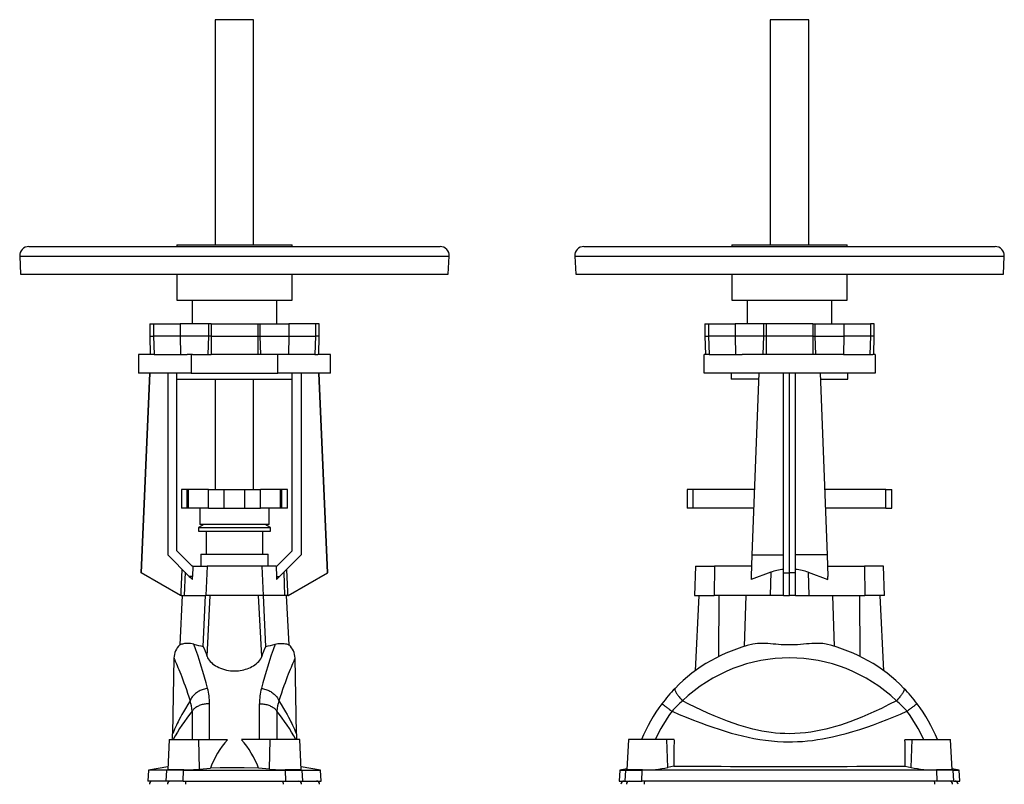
# Model space of a CAD drawing. Extents: x 85 to 727, y -363 to 860.
# Tile 3 of 3: x 85 to 727, y 362 to 860. Entities that reach past the tile are written whole.
import ezdxf

# ---------------------------------------------------------------- set-up
doc = ezdxf.new("R2010")
doc.units = 0
doc.layers.get('0').update_dxf_attribs({"linetype": 'CONTINUOUS'})

msp = doc.modelspace()

# ---------------------------------------------------------------- linework, layer by layer
at = {"color": 7, "linetype": 'CONTINUOUS'}
for p, q in [((212.76, 860.14), (212.76, 713.27)), ((237.76, 860.14), (212.76, 860.14)), ((237.76, 713.27), (237.76, 860.14)), ((574.51, 860.14), (574.51, 713.27)), ((599.51, 860.14), (574.51, 860.14)), ((599.51, 713.27), (599.51, 860.14)), ((187.76, 713.27), (187.76, 712.27)), ((187.76, 713.27), (262.76, 713.27)), ((262.76, 712.27), (262.76, 713.27)), ((549.51, 713.27), (549.51, 712.27)), ((549.51, 713.27), (624.51, 713.27)), ((624.51, 712.27), (624.51, 713.27)), ((85.27, 705.95), (85.89, 694.27)), ((91.26, 712.27), (320.02, 712.27)), ((320.02, 712.27), (359.26, 712.27)), ((364.64, 694.27), (365.26, 705.95)), ((447.02, 705.95), (447.64, 694.27)), ((453.01, 712.27), (721.01, 712.27)), ((726.39, 694.27), (727.01, 705.95)), ((85.89, 694.27), (323.82, 694.27)), ((187.76, 694.27), (187.76, 677.27)), ((262.76, 677.27), (262.76, 694.27)), ((323.82, 694.27), (364.64, 694.27)), ((447.64, 694.27), (726.39, 694.27)), ((549.51, 694.27), (549.51, 677.27)), ((624.51, 677.27), (624.51, 694.27)), ((187.76, 677.27), (262.76, 677.27)), ((197.76, 677.27), (197.76, 661.77)), ((252.76, 661.77), (252.76, 677.27)), ((549.51, 677.27), (624.51, 677.27)), ((559.51, 677.27), (559.51, 661.77)), ((614.51, 661.77), (614.51, 677.27)), ((169.98, 661.77), (169.98, 653.77)), ((169.98, 661.77), (172.53, 661.77)), ((172.53, 661.77), (189.9, 661.77)), ((208.48, 661.77), (189.9, 661.77)), ((210.1, 661.77), (208.48, 661.77)), ((210.1, 661.77), (210.1, 653.77)), ((210.1, 661.77), (240.43, 661.77)), ((240.43, 661.77), (240.43, 653.77)), ((240.43, 661.77), (242.05, 661.77)), ((242.05, 661.77), (260.63, 661.77)), ((278, 661.77), (260.63, 661.77)), ((280.55, 661.77), (278, 661.77)), ((280.55, 653.77), (280.55, 661.77)), ((531.73, 661.77), (531.73, 653.77)), ((531.73, 661.77), (534.28, 661.77)), ((534.28, 661.77), (551.65, 661.77)), ((570.23, 661.77), (551.65, 661.77)), ((571.85, 661.77), (570.23, 661.77)), ((571.85, 661.77), (571.85, 653.77)), ((602.18, 661.77), (571.85, 661.77)), ((602.18, 661.77), (602.18, 653.77)), ((602.18, 661.77), (603.8, 661.77)), ((603.8, 661.77), (622.38, 661.77)), ((622.38, 661.77), (639.75, 661.77)), ((642.3, 661.77), (639.75, 661.77)), ((642.3, 653.77), (642.3, 661.77)), ((169.98, 653.77), (170.4, 641.77)), ((169.98, 653.77), (172.53, 653.77)), ((189.9, 653.77), (172.53, 653.77)), ((208.48, 653.77), (189.9, 653.77)), ((210.1, 653.77), (208.48, 653.77)), ((210.1, 653.77), (209.99, 641.77)), ((210.1, 653.77), (240.43, 653.77)), ((240.43, 653.77), (240.54, 641.77)), ((240.43, 653.77), (242.05, 653.77)), ((242.05, 653.77), (260.63, 653.77)), ((260.63, 653.77), (278, 653.77)), ((280.55, 653.77), (278, 653.77)), ((280.13, 641.77), (280.55, 653.77)), ((531.73, 653.77), (532.15, 641.77)), ((531.73, 653.77), (534.28, 653.77)), ((551.65, 653.77), (534.28, 653.77)), ((570.23, 653.77), (551.65, 653.77)), ((571.85, 653.77), (570.23, 653.77)), ((571.85, 653.77), (571.74, 641.77)), ((602.18, 653.77), (571.85, 653.77)), ((602.18, 653.77), (602.29, 641.77)), ((602.18, 653.77), (603.8, 653.77)), ((603.8, 653.77), (622.38, 653.77)), ((639.75, 653.77), (622.38, 653.77)), ((642.3, 653.77), (639.75, 653.77)), ((641.88, 641.77), (642.3, 653.77)), ((162.76, 641.77), (162.76, 629.77)), ((170.92, 641.77), (162.76, 641.77)), ((172.87, 641.77), (170.92, 641.77)), ((172.87, 641.77), (190.13, 641.77)), ((190.13, 641.77), (194.39, 641.77)), ((196.97, 641.77), (194.39, 641.77)), ((196.97, 641.77), (196.97, 629.77)), ((197.87, 641.77), (196.97, 641.77)), ((197.87, 641.77), (208.2, 641.77)), ((208.2, 641.77), (209.99, 641.77)), ((240.54, 641.77), (209.99, 641.77)), ((242.33, 641.77), (240.54, 641.77)), ((252.66, 641.77), (242.33, 641.77)), ((253.56, 641.77), (252.66, 641.77)), ((253.56, 629.77), (253.56, 641.77)), ((256.14, 641.77), (253.56, 641.77)), ((260.4, 641.77), (256.14, 641.77)), ((277.66, 641.77), (260.4, 641.77)), ((277.66, 641.77), (279.61, 641.77)), ((287.76, 641.77), (279.61, 641.77)), ((287.76, 629.77), (287.76, 641.77)), ((531.29, 629.77), (531.29, 641.77)), ((532.67, 641.77), (531.29, 641.77)), ((534.62, 641.77), (532.67, 641.77)), ((534.62, 641.77), (551.88, 641.77)), ((551.88, 641.77), (556.14, 641.77)), ((617.89, 641.77), (556.14, 641.77)), ((622.15, 641.77), (617.89, 641.77)), ((622.15, 641.77), (639.41, 641.77)), ((639.41, 641.77), (641.36, 641.77)), ((642.74, 641.77), (641.36, 641.77)), ((642.74, 641.77), (642.74, 629.77)), ((196.97, 629.77), (162.76, 629.77)), ((164.44, 499.52), (170.12, 629.77)), ((164.58, 499.6), (170.26, 629.77)), ((181.76, 629.77), (181.76, 511.28)), ((187.76, 513.77), (187.76, 629.77)), ((196.97, 629.77), (253.56, 629.77)), ((287.76, 629.77), (253.56, 629.77)), ((262.76, 513.77), (262.76, 629.77)), ((268.76, 629.77), (268.76, 511.28)), ((285.95, 499.6), (280.26, 629.77)), ((286.09, 499.52), (280.4, 629.77)), ((642.74, 629.77), (531.29, 629.77)), ((549.01, 629.77), (549.01, 625.77)), ((567.01, 629.77), (562.55, 511.28)), ((583.01, 499.6), (583.01, 629.77)), ((587.01, 499.52), (587.01, 629.77)), ((591.01, 499.6), (591.01, 629.77)), ((607.01, 629.77), (611.48, 511.28)), ((625.01, 625.77), (625.01, 629.77)), ((187.76, 625.77), (262.76, 625.77)), ((212.76, 625.77), (212.76, 553.76)), ((237.76, 553.76), (237.76, 625.77)), ((566.86, 625.77), (549.01, 625.77)), ((607.17, 625.77), (625.01, 625.77)), ((190.76, 553.76), (190.76, 541.76)), ((194.5, 553.76), (190.76, 553.76)), ((195.19, 553.76), (194.5, 553.76)), ((208.26, 553.76), (195.19, 553.76)), ((208.26, 553.76), (218.51, 553.76)), ((218.51, 541.76), (218.51, 553.76)), ((218.51, 553.76), (232.01, 553.76)), ((232.01, 541.76), (232.01, 553.76)), ((232.01, 553.76), (242.26, 553.76)), ((255.34, 553.76), (242.26, 553.76)), ((256.03, 553.76), (255.34, 553.76)), ((259.76, 553.76), (256.03, 553.76)), ((259.76, 541.76), (259.76, 553.76)), ((520.35, 553.76), (520.35, 541.76)), ((524.13, 553.76), (520.35, 553.76)), ((564.15, 553.76), (524.13, 553.76)), ((649.9, 553.76), (609.88, 553.76)), ((649.9, 553.76), (653.68, 553.76)), ((653.68, 541.76), (653.68, 553.76)), ((194.5, 541.76), (190.76, 541.76)), ((195.19, 541.76), (194.5, 541.76)), ((208.26, 541.76), (195.19, 541.76)), ((202.76, 541.76), (202.76, 531.06)), ((208.26, 541.76), (218.51, 541.76)), ((218.51, 541.76), (232.01, 541.76)), ((232.01, 541.76), (242.26, 541.76)), ((255.34, 541.76), (242.26, 541.76)), ((247.76, 531.06), (247.76, 541.76)), ((256.03, 541.76), (255.34, 541.76)), ((259.76, 541.76), (256.03, 541.76)), ((524.13, 541.76), (520.35, 541.76)), ((563.7, 541.76), (524.13, 541.76)), ((649.9, 541.76), (610.33, 541.76)), ((649.9, 541.76), (653.68, 541.76)), ((205.22, 531.06), (201.76, 529.06)), ((201.76, 529.06), (201.76, 526.77)), ((201.76, 529.06), (248.76, 529.06)), ((201.76, 526.77), (248.76, 526.77)), ((247.76, 531.06), (202.76, 531.06)), ((206.81, 526.77), (206.81, 511.77)), ((243.71, 511.77), (243.71, 526.77)), ((248.76, 529.06), (245.31, 531.06)), ((248.76, 526.77), (248.76, 529.06)), ((197.76, 503.77), (187.76, 513.77)), ((252.76, 503.77), (262.76, 513.77)), ((181.76, 511.28), (195.83, 497.22)), ((203.26, 511.77), (203.26, 503.77)), ((203.26, 511.77), (247.26, 511.77)), ((247.26, 503.77), (247.26, 511.77)), ((268.76, 511.28), (254.7, 497.22)), ((562.55, 511.28), (562.02, 497.22)), ((562.55, 511.28), (583.01, 511.28)), ((611.48, 511.28), (591.01, 511.28)), ((611.48, 511.28), (612.01, 497.22)), ((198.14, 503.77), (197.76, 503.77)), ((198.14, 503.77), (197.93, 497.22)), ((198.14, 503.77), (207.36, 503.77)), ((243.17, 503.77), (207.36, 503.77)), ((252.39, 503.77), (243.17, 503.77)), ((252.39, 503.77), (252.6, 497.22)), ((252.39, 503.77), (252.76, 503.77)), ((525.84, 503.77), (525.01, 484.77)), ((525.84, 503.77), (538.17, 503.77)), ((562.27, 503.77), (538.17, 503.77)), ((611.76, 503.77), (635.86, 503.77)), ((648.18, 503.77), (635.86, 503.77)), ((649.01, 484.77), (648.18, 503.77)), ((164.58, 499.6), (164.44, 499.52)), ((189.99, 484.77), (164.44, 499.52)), ((190.26, 484.77), (164.58, 499.6)), ((260.26, 484.77), (285.95, 499.6)), ((260.54, 484.77), (286.09, 499.52)), ((285.95, 499.6), (286.09, 499.52)), ((574.75, 499.86), (562.11, 495.24)), ((583.01, 484.77), (583.01, 499.6)), ((583.01, 499.6), (587.01, 499.52)), ((591.01, 499.6), (587.01, 499.52)), ((587.01, 484.77), (587.01, 499.52)), ((591.01, 484.77), (591.01, 499.6)), ((599.28, 499.86), (611.92, 495.24)), ((191.26, 484.77), (189.57, 452.49)), ((190.26, 484.77), (189.99, 484.77)), ((190.49, 484.77), (190.26, 484.77)), ((190.49, 484.77), (192.57, 484.77)), ((192.57, 484.77), (206.58, 484.77)), ((204.84, 451.55), (206.43, 484.77)), ((243.95, 484.77), (206.58, 484.77)), ((257.96, 484.77), (243.95, 484.77)), ((245.69, 451.55), (244.1, 484.77)), ((260.04, 484.77), (257.96, 484.77)), ((260.96, 452.49), (259.26, 484.77)), ((260.04, 484.77), (260.26, 484.77)), ((260.26, 484.77), (260.54, 484.77)), ((525.01, 484.77), (537.87, 484.77)), ((528.01, 484.77), (525.44, 435.58)), ((574.51, 484.77), (537.87, 484.77)), ((557.68, 451.55), (558.71, 484.77)), ((583.01, 484.77), (574.51, 484.77)), ((583.01, 484.77), (587.01, 484.77)), ((591.01, 484.77), (587.01, 484.77)), ((591.01, 484.77), (599.51, 484.77)), ((599.51, 484.77), (636.16, 484.77)), ((616.34, 451.55), (615.32, 484.77)), ((649.01, 484.77), (636.16, 484.77)), ((648.59, 435.58), (646.01, 484.77)), ((185.81, 443.98), (184.95, 394.62)), ((265.58, 394.62), (264.71, 443.98)), ((182.76, 390.77), (181.74, 371.15)), ((182.76, 390.77), (202.01, 390.77)), ((202.01, 390.77), (220.75, 390.77)), ((248.52, 390.77), (229.78, 390.77)), ((267.76, 390.77), (248.52, 390.77)), ((268.79, 371.15), (267.76, 390.77)), ((482.01, 390.77), (480.99, 371.14)), ((507.05, 390.77), (482.01, 390.77)), ((511.8, 390.77), (507.05, 390.77)), ((662.23, 390.77), (666.98, 390.77)), ((666.98, 390.77), (692.01, 390.77)), ((693.04, 371.14), (692.01, 390.77)), ((181.84, 373.07), (169.13, 370.83)), ((281.39, 370.83), (268.69, 373.07)), ((511.6, 373.6), (507.8, 372.61)), ((662.43, 373.6), (666.23, 372.61)), ((169.13, 370.83), (168.76, 363.77)), ((181.14, 370.83), (169.13, 370.83)), ((191.95, 370.83), (181.14, 370.83)), ((191.95, 370.83), (258.58, 370.83)), ((202.39, 371.51), (209.58, 372.2)), ((248.14, 371.51), (240.95, 372.2)), ((258.58, 370.83), (269.39, 370.83)), ((269.39, 370.83), (281.39, 370.83)), ((281.76, 363.77), (281.39, 370.83)), ((476.38, 370.83), (476.01, 363.77)), ((481.01, 371.65), (476.38, 370.83)), ((476.38, 370.83), (480.27, 370.83)), ((480.27, 370.83), (490.91, 370.83)), ((683.12, 370.83), (490.91, 370.83)), ((693.76, 370.83), (683.12, 370.83)), ((697.64, 370.83), (693.02, 371.65)), ((693.76, 370.83), (697.64, 370.83)), ((698.01, 363.77), (697.64, 370.83)), ((180.78, 363.77), (168.76, 363.77)), ((191.87, 363.77), (180.78, 363.77)), ((191.87, 363.77), (258.66, 363.77)), ((258.66, 363.77), (269.75, 363.77)), ((269.75, 363.77), (281.76, 363.77)), ((476.01, 363.77), (479.91, 363.77)), ((479.91, 363.77), (490.82, 363.77)), ((683.21, 363.77), (490.82, 363.77)), ((694.12, 363.77), (683.21, 363.77)), ((694.12, 363.77), (698.01, 363.77))]:
    msp.add_line(p, q, dxfattribs=at)
at = {"color": 8, "linetype": 'CONTINUOUS'}
for p, q in [((85.27, 705.95), (324.25, 705.95)), ((324.25, 705.95), (365.26, 705.95)), ((447.02, 705.95), (727.01, 705.95)), ((172.53, 661.77), (172.53, 653.77)), ((189.9, 661.77), (189.9, 653.77)), ((208.48, 653.77), (208.48, 661.77)), ((242.05, 653.77), (242.05, 661.77)), ((260.63, 661.77), (260.63, 653.77)), ((278, 661.77), (278, 653.77)), ((534.28, 661.77), (534.28, 653.77)), ((551.65, 661.77), (551.65, 653.77)), ((570.23, 653.77), (570.23, 661.77)), ((603.8, 653.77), (603.8, 661.77)), ((622.38, 661.77), (622.38, 653.77)), ((639.75, 661.77), (639.75, 653.77)), ((172.53, 653.77), (172.87, 641.77)), ((189.9, 653.77), (190.13, 641.77)), ((208.2, 641.77), (208.48, 653.77)), ((242.33, 641.77), (242.05, 653.77)), ((260.63, 653.77), (260.4, 641.77)), ((278, 653.77), (277.66, 641.77)), ((534.28, 653.77), (534.62, 641.77)), ((551.65, 653.77), (551.88, 641.77)), ((569.95, 641.77), (570.23, 653.77)), ((604.08, 641.77), (603.8, 653.77)), ((622.38, 653.77), (622.15, 641.77)), ((639.75, 653.77), (639.41, 641.77)), ((194.5, 541.76), (194.5, 553.76)), ((195.19, 541.76), (195.19, 553.76)), ((208.26, 541.76), (208.26, 553.76)), ((242.26, 541.76), (242.26, 553.76)), ((255.34, 541.76), (255.34, 553.76)), ((256.03, 541.76), (256.03, 553.76)), ((524.13, 541.76), (524.13, 553.76)), ((649.9, 541.76), (649.9, 553.76)), ((207.36, 503.77), (206.58, 484.77)), ((243.17, 503.77), (243.95, 484.77)), ((538.17, 503.77), (537.87, 484.77)), ((635.86, 503.77), (636.16, 484.77)), ((193.19, 499.86), (192.57, 484.77)), ((197.93, 497.22), (195.83, 497.22)), ((252.6, 497.22), (254.7, 497.22)), ((257.34, 499.86), (257.96, 484.77)), ((574.75, 499.86), (574.51, 484.77)), ((599.28, 499.86), (599.51, 484.77)), ((207.45, 444.97), (209.51, 484.77)), ((243.08, 444.97), (241.02, 484.77)), ((540.87, 444.97), (541.24, 484.77)), ((633.15, 444.97), (632.79, 484.77)), ((209.03, 390.77), (209.03, 414.21)), ((241.5, 390.77), (241.5, 414.21)), ((197.63, 409.26), (197.63, 390.77)), ((252.9, 409.26), (252.9, 390.77)), ((202.39, 371.51), (202.01, 390.77)), ((248.14, 371.51), (248.52, 390.77)), ((507.8, 372.61), (507.05, 390.77)), ((666.23, 372.61), (666.98, 390.77)), ((180.78, 363.77), (181.14, 370.83)), ((182.51, 371.08), (181.14, 370.83)), ((191.87, 363.77), (191.95, 370.83)), ((192.28, 371.09), (191.95, 370.83)), ((258.25, 371.09), (258.58, 370.83)), ((258.66, 363.77), (258.58, 370.83)), ((268.02, 371.08), (269.39, 370.83)), ((269.75, 363.77), (269.39, 370.83)), ((479.91, 363.77), (480.27, 370.83)), ((481.67, 371.09), (480.27, 370.83)), ((490.82, 363.77), (490.91, 370.83)), ((491.26, 371.08), (490.91, 370.83)), ((682.77, 371.08), (683.12, 370.83)), ((683.21, 363.77), (683.12, 370.83)), ((692.36, 371.09), (693.76, 370.83)), ((694.12, 363.77), (693.76, 370.83))]:
    msp.add_line(p, q, dxfattribs=at)
at = {"color": 7, "linetype": 'CONTINUOUS', "flags": 128}
for points in [[(190.49, 484.77), (190.6, 487.2), (191.24, 501.8)], [(260.04, 484.77), (259.93, 487.2), (259.29, 501.8)], [(195.83, 497.22), (196.49, 496.56), (197.15, 495.9), (197.8, 495.24)], [(254.7, 497.22), (254.04, 496.56), (253.38, 495.9), (252.72, 495.24)], [(198.82, 452.98), (197.65, 453.25), (196.54, 453.42), (195.49, 453.52), (194.52, 453.55), (193.63, 453.51), (192.77, 453.42), (192, 453.29), (191.33, 453.13), (190.76, 452.97), (190.3, 452.81), (189.96, 452.67), (189.74, 452.57), (189.62, 452.51), (189.57, 452.49), (189.57, 452.49)], [(251.71, 452.98), (252.68, 453.21), (253.61, 453.37), (254.49, 453.48), (255.35, 453.54), (256.15, 453.54), (256.9, 453.51), (257.75, 453.42), (258.52, 453.3), (259.18, 453.14), (259.75, 452.97), (260.22, 452.81), (260.57, 452.67), (260.74, 452.59), (260.86, 452.54), (260.93, 452.5), (260.96, 452.49), (260.96, 452.49)], [(610.95, 452.98), (609.81, 453.21), (608.63, 453.37), (607.41, 453.48), (606.12, 453.54), (604.79, 453.54), (603.43, 453.51), (601.67, 453.42), (599.87, 453.3), (598.03, 453.14), (596.11, 452.97), (594.15, 452.81), (592.17, 452.67), (590.89, 452.59), (589.61, 452.54), (588.31, 452.5), (587.01, 452.49), (585.22, 452.51), (583.43, 452.58), (581.65, 452.68), (579.84, 452.81), (578.05, 452.96), (576.29, 453.12), (574.52, 453.27), (572.78, 453.4), (571.09, 453.49), (569.38, 453.54), (567.73, 453.53), (566.13, 453.44), (564.57, 453.26), (563.08, 452.98)], [(207.45, 444.97), (207.75, 444.19), (208.19, 443.39), (208.75, 442.59), (209.43, 441.79), (210.23, 440.99), (211.03, 440.31), (211.93, 439.64), (212.91, 439), (213.97, 438.38), (215.11, 437.81), (216.24, 437.32), (217.43, 436.88), (218.68, 436.49), (219.98, 436.16), (221.26, 435.91), (222.58, 435.73), (223.88, 435.62), (225.19, 435.58), (226.51, 435.61), (227.81, 435.71), (229, 435.87), (230.17, 436.08), (231.3, 436.34), (232.4, 436.65), (233.53, 437.03), (234.61, 437.45), (235.63, 437.91), (236.59, 438.4), (237.65, 439.01), (238.62, 439.66), (239.51, 440.32), (240.31, 441), (241.12, 441.82), (241.82, 442.64), (242.38, 443.46), (242.81, 444.27), (243.08, 444.97)], [(240.95, 372.2), (231.53, 372.34), (222.09, 372.36), (215.83, 372.31), (209.58, 372.2)], [(511.6, 373.6), (517.71, 373.55), (523.85, 373.51), (530.02, 373.46), (536.21, 373.43), (542.42, 373.39), (548.66, 373.36), (554.91, 373.34), (561.17, 373.32), (567.62, 373.3), (574.08, 373.29), (580.55, 373.28), (587.01, 373.28), (593.31, 373.28), (599.59, 373.29), (605.88, 373.3), (612.15, 373.32), (618.42, 373.34), (624.67, 373.36), (630.9, 373.39), (637.12, 373.42), (643.49, 373.46), (649.83, 373.5), (656.15, 373.55), (662.43, 373.6)]]:
    msp.add_lwpolyline(points, dxfattribs=at)
at = {"color": 8, "linetype": 'CONTINUOUS', "flags": 128}
for points in [[(185.81, 443.98), (185.81, 443.98), (185.84, 443.93), (185.9, 443.77), (186.01, 443.52), (186.17, 443.16), (186.4, 442.63), (186.69, 441.96), (187.03, 441.15), (187.43, 440.22), (187.89, 439.13), (188.4, 437.91), (188.95, 436.55), (189.55, 435.06), (190.19, 433.46), (190.86, 431.73), (191.57, 429.88), (192.3, 427.91), (193.08, 425.78), (193.88, 423.52), (194.69, 421.14), (195.52, 418.65), (196.34, 416.08)], [(264.71, 443.98), (264.71, 443.98), (264.69, 443.93), (264.63, 443.77), (264.51, 443.52), (264.36, 443.16), (264.13, 442.63), (263.84, 441.96), (263.5, 441.15), (263.1, 440.22), (262.64, 439.13), (262.13, 437.91), (261.58, 436.55), (260.98, 435.06), (260.34, 433.46), (259.67, 431.73), (258.96, 429.88), (258.23, 427.91), (257.45, 425.78), (256.65, 423.52), (255.83, 421.14), (255.01, 418.65), (254.18, 416.08)], [(207.76, 424.23), (207.05, 424.11), (206.34, 423.95), (205.63, 423.77), (204.94, 423.55), (204.25, 423.31), (203.58, 423.04), (202.92, 422.75), (202.28, 422.43), (201.66, 422.08), (201.06, 421.72), (200.49, 421.33), (199.95, 420.92), (199.43, 420.49), (198.94, 420.04), (198.49, 419.58), (198.07, 419.11), (197.68, 418.62), (197.34, 418.13), (197.03, 417.62), (196.76, 417.11), (196.53, 416.6), (196.34, 416.08)], [(242.77, 424.23), (243.48, 424.11), (244.19, 423.95), (244.9, 423.77), (245.59, 423.55), (246.28, 423.31), (246.95, 423.04), (247.61, 422.75), (248.25, 422.43), (248.87, 422.08), (249.47, 421.72), (250.04, 421.33), (250.58, 420.92), (251.1, 420.49), (251.59, 420.04), (252.04, 419.58), (252.46, 419.11), (252.84, 418.62), (253.19, 418.13), (253.5, 417.62), (253.77, 417.11), (254, 416.6), (254.18, 416.08)], [(512.41, 424.23), (512.32, 424.11), (512.27, 423.95), (512.24, 423.77), (512.25, 423.55), (512.29, 423.31), (512.36, 423.04), (512.46, 422.75), (512.6, 422.43), (512.76, 422.08), (512.96, 421.72), (513.18, 421.33), (513.44, 420.92), (513.72, 420.49), (514.03, 420.04), (514.37, 419.58), (514.73, 419.11), (515.11, 418.62), (515.51, 418.13), (515.94, 417.62), (516.38, 417.11), (516.84, 416.6), (517.32, 416.08)], [(661.61, 424.23), (661.7, 424.11), (661.76, 423.95), (661.79, 423.77), (661.78, 423.55), (661.74, 423.31), (661.67, 423.04), (661.57, 422.75), (661.43, 422.43), (661.27, 422.08), (661.07, 421.72), (660.84, 421.33), (660.59, 420.92), (660.31, 420.49), (660, 420.04), (659.66, 419.58), (659.3, 419.11), (658.92, 418.62), (658.51, 418.13), (658.09, 417.62), (657.65, 417.11), (657.18, 416.6), (656.71, 416.08)], [(196.34, 416.08), (194.78, 413.6), (193.32, 411.19), (191.96, 408.85), (191.01, 407.14), (190.12, 405.5), (189.29, 403.92), (188.53, 402.43), (187.99, 401.33), (187.49, 400.3), (187.03, 399.33), (186.62, 398.43), (186.25, 397.61), (185.92, 396.87), (185.64, 396.23), (185.4, 395.69), (185.21, 395.23), (185.07, 394.9), (184.98, 394.69), (184.95, 394.62), (184.95, 394.62)], [(209.03, 414.21), (208.31, 414.2), (207.6, 414.16), (206.89, 414.09), (206.19, 414.01), (205.5, 413.89), (204.83, 413.75), (204.16, 413.59), (203.52, 413.4), (202.89, 413.2), (202.29, 412.97), (201.71, 412.71), (201.16, 412.44), (200.63, 412.15), (200.13, 411.84), (199.67, 411.51), (199.24, 411.17), (198.84, 410.81), (198.48, 410.44), (198.16, 410.06), (197.88, 409.66), (197.63, 409.26)], [(241.5, 414.21), (242.21, 414.2), (242.93, 414.16), (243.63, 414.09), (244.33, 414.01), (245.02, 413.89), (245.7, 413.75), (246.36, 413.59), (247.01, 413.4), (247.64, 413.2), (248.24, 412.97), (248.82, 412.71), (249.37, 412.44), (249.9, 412.15), (250.39, 411.84), (250.86, 411.51), (251.29, 411.17), (251.69, 410.81), (252.05, 410.44), (252.37, 410.06), (252.65, 409.66), (252.9, 409.26)], [(254.18, 416.08), (255.75, 413.6), (257.21, 411.19), (258.57, 408.85), (259.52, 407.14), (260.41, 405.5), (261.24, 403.92), (262, 402.43), (262.54, 401.33), (263.04, 400.3), (263.5, 399.33), (263.91, 398.43), (264.28, 397.61), (264.61, 396.87), (264.89, 396.23), (265.13, 395.69), (265.32, 395.23), (265.46, 394.9), (265.55, 394.69), (265.58, 394.62), (265.58, 394.62)], [(503.85, 414.21), (503.86, 414.2), (503.91, 414.16), (504, 414.09), (504.12, 414.01), (504.27, 413.89), (504.45, 413.75), (504.67, 413.59), (504.92, 413.4), (505.2, 413.2), (505.5, 412.97), (505.84, 412.71), (506.2, 412.44), (506.59, 412.15), (507, 411.84), (507.44, 411.51), (507.89, 411.17), (508.37, 410.81), (508.86, 410.44), (509.38, 410.06), (509.9, 409.66), (510.44, 409.26)], [(656.71, 416.08), (651.83, 413.6), (646.89, 411.19), (641.88, 408.85), (638.05, 407.14), (634.18, 405.5), (630.27, 403.92), (626.31, 402.43), (623.24, 401.33), (620.14, 400.3), (617.01, 399.33), (613.86, 398.43), (610.67, 397.61), (607.46, 396.87), (604.22, 396.23), (600.97, 395.69), (597.5, 395.23), (594.01, 394.9), (590.52, 394.69), (587.01, 394.62), (583.99, 394.68), (580.98, 394.83), (577.97, 395.08), (574.97, 395.42), (571.99, 395.85), (569.03, 396.38), (566.08, 396.98), (563.15, 397.66), (560.05, 398.47), (556.97, 399.34), (553.91, 400.29), (550.88, 401.3), (546.53, 402.86), (542.24, 404.53), (537.99, 406.28), (533.8, 408.11), (529.61, 410.02), (525.47, 411.99), (521.37, 414.01), (517.32, 416.08)], [(670.18, 414.21), (670.17, 414.2), (670.11, 414.16), (670.03, 414.09), (669.91, 414.01), (669.76, 413.89), (669.58, 413.75), (669.36, 413.59), (669.11, 413.4), (668.83, 413.2), (668.53, 412.97), (668.19, 412.71), (667.83, 412.44), (667.44, 412.15), (667.03, 411.84), (666.59, 411.51), (666.14, 411.17), (665.66, 410.81), (665.16, 410.44), (664.65, 410.06), (664.13, 409.66), (663.59, 409.26)], [(510.44, 409.26), (515.07, 407.28), (519.76, 405.35), (524.49, 403.46), (529.27, 401.64), (533.17, 400.22), (537.1, 398.84), (541.06, 397.53), (545.06, 396.27), (549.09, 395.09), (552.74, 394.11), (556.41, 393.19), (560.1, 392.35), (563.83, 391.6), (567.57, 390.95), (571.43, 390.39), (575.31, 389.95), (579.2, 389.62), (583.11, 389.42), (587.01, 389.36), (588.9, 389.37), (592.19, 389.47), (595.49, 389.66), (598.77, 389.95), (602.05, 390.32), (605.3, 390.77), (608.54, 391.3), (611.77, 391.91), (614.98, 392.58), (619.44, 393.63), (623.87, 394.8), (628.26, 396.06), (632.81, 397.48), (637.31, 398.97), (641.77, 400.54), (646.19, 402.18), (650.6, 403.88), (654.97, 405.63), (659.3, 407.43), (663.59, 409.26)]]:
    msp.add_lwpolyline(points, dxfattribs=at)
at = {"color": 7, "linetype": 'CONTINUOUS'}
for centre, radius, start, end in [((91.26, 706.27), 6, 90, 183), ((359.26, 706.27), 6, 357, 90), ((453.01, 706.27), 6, 90, 183), ((721.01, 706.27), 6, 357, 90), ((587.02, 466.28), 35.75, 96.4258, 110.06699), ((587.01, 466.28), 35.75, 69.93301, 83.5742), ((166.52, 498.24), 31.43, 354.53619, 358.14812), ((284.01, 498.24), 31.43, 181.85188, 185.46381), ((574.01, 496.77), 12, 177.84335, 187.30326), ((600.01, 496.77), 12, 352.69674, 2.15665), ((197.8, 443.77), 11.99, 133.34824, 179.01734), ((228.08, 562.73), 113.58, 255.07348, 258.19384), ((173.48, 435.27), 35.34, 15.94049, 27.43138), ((277.05, 435.27), 35.34, 152.56862, 164.05951), ((222.45, 562.73), 113.58, 281.80616, 284.92652), ((252.76, 443.78), 11.95, 0.92636, 46.75189), ((587.02, 351.76), 104.01, 103.3068, 135.8313), ((587.01, 351.76), 104.01, 44.1687, 76.6932), ((587.04, 351.75), 104.03, 135.83381, 143.10037), ((586.99, 351.75), 104.03, 36.89963, 44.16619), ((587.01, 351.77), 104, 143.10137, 157.97569), ((587.01, 351.77), 104, 22.02431, 36.89863), ((140.2, 395.22), 44.75, 354.29153, 359.23903), ((310.69, 395.22), 45.12, 180.74997, 185.6571), ((264.34, 351.9), 58.4, 138.27868, 159.65941), ((186.19, 351.9), 58.4, 20.34059, 41.72132), ((960.02, 376.92), 448.44, 178.23076, 180.42412), ((214.01, 376.92), 448.44, 359.57588, 1.76924), ((493.1, 441.28), 70.22, 268.49495, 282.07933), ((680.93, 441.28), 70.22, 257.92067, 271.50505), ((182.23, 372.25), 1.2, 246.16818, 283.0426), ((187.5, 137.22), 233.92, 88.8279, 91.22258), ((193.48, 463.05), 91.97, 269.25591, 275.56024), ((257.05, 463.05), 91.97, 264.43976, 270.74409), ((263.03, 137.22), 233.92, 88.77742, 91.1721), ((268.3, 372.25), 1.2, 256.9574, 293.83182), ((481.41, 372.2), 1.14, 248.19209, 282.87861), ((486.35, 131.88), 239.25, 88.8259, 91.12264), ((687.67, 131.88), 239.25, 88.87736, 91.1741), ((692.62, 372.2), 1.14, 257.12139, 291.80791), ((171.84, 361.77), 2, 90, 183), ((278.69, 361.77), 2, 357, 90), ((479.12, 361.77), 2, 90, 183), ((694.91, 361.77), 2, 357, 90)]:
    msp.add_arc(centre, radius, start, end, dxfattribs=at)
at = {"color": 8, "linetype": 'CONTINUOUS'}
for centre, radius, start, end in [((-130.86, 334.73), 350.25, 14.80583, 19.73173), ((581.39, 334.73), 350.25, 160.26827, 165.19417), ((587.01, 343.27), 100.79, 46.25106, 133.74894), ((169.61, 414.3), 39.42, 359.87185, 14.59419), ((280.92, 414.3), 39.42, 165.40581, 180.12815), ((176.49, 408.8), 21.15, 1.24921, 20.13468), ((274.04, 408.8), 21.15, 159.86532, 178.75079), ((553.53, 372.66), 56.54, 129.82411, 139.65413), ((620.5, 372.66), 56.54, 40.34587, 50.17589), ((285.47, 337.38), 113.5, 140.70414, 151.93975), ((165.06, 337.38), 113.5, 28.06025, 39.29586), ((587.01, 351.77), 95.76, 143.10137, 155.96535), ((587.01, 351.77), 95.76, 24.03465, 36.89863), ((183.49, 361.79), 1.98, 91.02981, 183.70744), ((196.36, 362.14), 2.99, 147.07529, 189.19627), ((254.16, 362.14), 2.99, 350.80373, 32.92471), ((267.04, 361.79), 1.98, 356.29256, 88.97019), ((482.67, 361.79), 1.98, 90.84967, 183.58683), ((495.08, 362.14), 2.79, 144.26175, 189.78354), ((678.95, 362.14), 2.79, 350.21646, 35.73825), ((691.36, 361.79), 1.98, 356.41317, 89.15033)]:
    msp.add_arc(centre, radius, start, end, dxfattribs=at)

doc.saveas('drawing.dxf')
